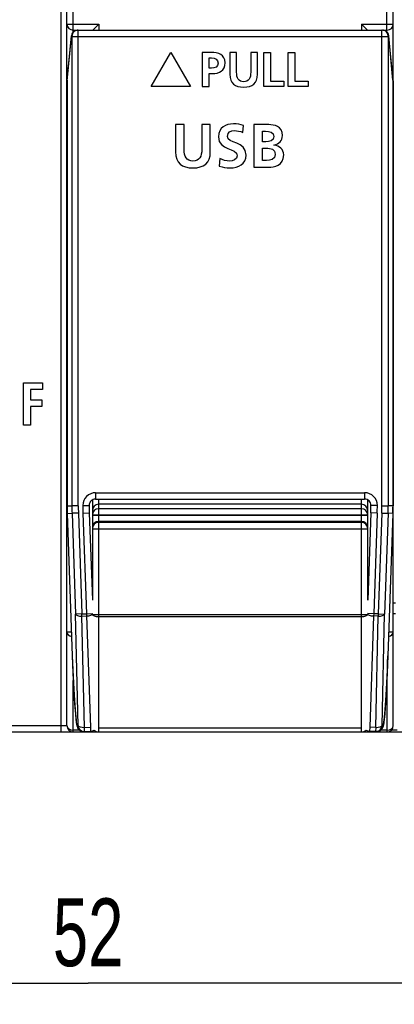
# Model space of a CAD drawing. Extents: x 0 to 240, y 0 to 169.
# Tile 2 of 26: x 31 to 48, y 0 to 47. Entities that reach past the tile are written whole.
import ezdxf

# ---------------------------------------------------------------- set-up
doc = ezdxf.new("R2010")
doc.units = 0
doc.header["$LTSCALE"] = 13.1923
doc.header["$MEASUREMENT"] = 0
doc.layers.get('0').update_dxf_attribs({"linetype": 'CONTINUOUS'})
doc.styles.add('TEXTSTYLE_2', font='txt', dxfattribs={"width": 0.7})
doc.dimstyles.new('DIMSTYLE_1', dxfattribs={"dimtxt": 3.2, "dimasz": 1.9, "dimexe": 1, "dimexo": 0.5, "dimgap": 0.8, "dimtad": 1, "dimdec": 3, "dimtxsty": 'TEXTSTYLE_2', "dimblk": 'OPEN', "dimblk1": 'OPEN', "dimblk2": 'OPEN', "dimcen": 0.09, "dimazin": 3, "dimtp": 0.001969, "dimtm": 0.001969, "dimtfac": 1, "dimtdec": 3, "dimtofl": 0, "dimtmove": 0, "dimatfit": 3, "dimtolj": 1})

# ---------------------------------------------------------------- blocks, each defined once
blk = doc.blocks.new('_OPEN')
at = {"color": 0, "linetype": 'BYBLOCK'}
for p, q in [((0, 0), (-1, 0.263)), ((-1, -0.263), (0, 0)), ((-1, 0), (0, 0))]:
    blk.add_line(p, q, dxfattribs=at)
blk = doc.blocks.new('*D3')
at = {"color": 2, "linetype": 'CONTINUOUS'}
for p, q in [((7.96, 12.694), (7.96, 1.833)), ((59.961, 12.694), (59.961, 1.833)), ((7.96, 1.833), (7.96, 0.033)), ((59.961, 1.833), (59.961, 0.033)), ((7.96, 1.033), (33.961, 1.033)), ((59.961, 1.033), (33.961, 1.033))]:
    blk.add_line(p, q, dxfattribs=at)
at = {"color": 2, "linetype": 'CONTINUOUS', "xscale": 1.9, "yscale": 1.9, "zscale": 1.9, "rotation": 180}
blk.add_blockref('_OPEN', (7.96, 1.033), dxfattribs=at)
at = {"color": 2, "linetype": 'CONTINUOUS', "xscale": 1.9, "yscale": 1.9, "zscale": 1.9}
blk.add_blockref('_OPEN', (59.961, 1.033), dxfattribs=at)
at = {"color": 2, "linetype": 'CONTINUOUS', "insert": (33.961, 5.033), "char_height": 3.2, "width": 4.48, "attachment_point": 2, "style": 'TEXTSTYLE_2'}
blk.add_mtext('52', dxfattribs=at)

msp = doc.modelspace()

# ---------------------------------------------------------------- linework, layer by layer
at = {"color": 7, "linetype": 'CONTINUOUS'}
for p, q in [((32.9602, 13.1936), (32.9602, 132.0955)), ((33.2603, 45.957), (33.2603, 132.3955)), ((48.0606, 45.957), (48.0606, 132.3955)), ((48.3607, 13.1936), (48.3607, 132.0955)), ((32.6708, 60.5879), (32.6708, 13.1936)), ((32.9602, 46.3243), (34.4606, 46.3243)), ((33.2603, 46.0425), (33.4391, 46.0425)), ((33.4718, 46.0442), (47.8491, 46.0442)), ((33.4946, 23.5725), (33.4946, 46.0442)), ((34.1784, 46.0425), (34.4606, 46.3243)), ((34.4606, 46.3243), (34.4606, 46.0442)), ((47.1425, 46.0425), (46.8607, 46.3243)), ((46.8607, 46.3243), (46.8607, 46.0442)), ((46.8607, 46.3243), (48.3607, 46.3243)), ((47.8264, 23.5725), (47.8264, 46.0442)), ((47.8822, 46.0425), (48.0606, 46.0425)), ((32.9712, 43.6502), (33.1721, 45.7441)), ((32.9723, 43.6791), (33.1735, 45.773)), ((33.1721, 45.7441), (48.1488, 45.7441)), ((33.1948, 45.7441), (33.1948, 23.5725)), ((48.1265, 45.7441), (48.1265, 23.5725)), ((48.3487, 43.6791), (48.1478, 45.773)), ((48.3497, 43.6502), (48.1488, 45.7441)), ((36.9313, 43.3802), (37.8591, 44.9877)), ((37.8591, 44.9877), (38.7869, 43.3802)), ((42.2501, 43.3795), (42.2501, 44.986)), ((42.2501, 44.986), (42.5722, 44.986)), ((42.5722, 44.986), (42.5722, 43.632)), ((43.4011, 43.3795), (43.4011, 44.986)), ((43.4011, 44.986), (43.7234, 44.986)), ((43.7234, 44.986), (43.7234, 43.632)), ((32.9764, 43.7204), (32.9602, 43.7204)), ((48.3607, 43.7204), (48.3445, 43.7204)), ((32.9723, 43.6791), (32.9709, 43.6502)), ((32.9709, 43.6502), (32.9709, 23.5684)), ((32.9712, 43.6502), (32.9712, 23.5684)), ((38.7869, 43.3802), (36.9313, 43.3802)), ((43.196, 43.3795), (42.2501, 43.3795)), ((42.5722, 43.632), (43.196, 43.632)), ((43.196, 43.632), (43.196, 43.3795)), ((44.3468, 43.3795), (43.4011, 43.3795)), ((43.7234, 43.632), (44.3468, 43.632)), ((44.3468, 43.632), (44.3468, 43.3795)), ((48.35, 43.6502), (48.3487, 43.6791)), ((48.3497, 43.6502), (48.3497, 23.5684)), ((48.35, 43.6502), (48.35, 23.5684)), ((30.9169, 27.3887), (30.9169, 29.3876)), ((30.9169, 29.3876), (31.8068, 29.3876)), ((31.8068, 29.3876), (31.8068, 29.0727)), ((31.238, 29.0727), (31.238, 28.58)), ((31.8068, 29.0727), (31.238, 29.0727)), ((31.238, 28.58), (31.7792, 28.58)), ((31.7792, 28.58), (31.7792, 28.2651)), ((31.238, 28.2651), (31.238, 27.3887)), ((31.7792, 28.2651), (31.238, 28.2651)), ((31.238, 27.3887), (30.9169, 27.3887)), ((34.3104, 24.194), (34.3104, 23.8936)), ((34.3104, 24.194), (47.0106, 24.194)), ((47.0106, 24.194), (47.0106, 23.8936)), ((34.1605, 23.8536), (34.1605, 19.1165)), ((34.3104, 23.8936), (47.0106, 23.8936)), ((34.4606, 12.8936), (34.4606, 23.8929)), ((46.8607, 12.8936), (46.8607, 23.8929)), ((47.1608, 19.1165), (47.1608, 23.8536)), ((32.9712, 23.5684), (33.1948, 23.5725)), ((33.4946, 23.5725), (33.1948, 23.5725)), ((33.7106, 23.5939), (33.7106, 23.5866)), ((33.7106, 23.5939), (34.0103, 23.5939)), ((33.7106, 23.5866), (34.0103, 23.5866)), ((34.0103, 23.5939), (34.0103, 23.5866)), ((46.8607, 23.65), (34.4606, 23.65)), ((46.8607, 23.4378), (34.4606, 23.4378)), ((47.3107, 23.5939), (47.3107, 23.5866)), ((47.6107, 23.5939), (47.3107, 23.5939)), ((47.6107, 23.5866), (47.3107, 23.5866)), ((47.6107, 23.5939), (47.6107, 23.5866)), ((47.8264, 23.5725), (48.1265, 23.5725)), ((48.3497, 23.5684), (48.1265, 23.5725)), ((32.9771, 23.2197), (33.2117, 16.4982)), ((32.9775, 23.2197), (33.2007, 23.2235)), ((32.9775, 23.2197), (33.2121, 16.4982)), ((33.5004, 23.2342), (33.2007, 23.2235)), ((33.2007, 23.2235), (33.3671, 18.4578)), ((33.5004, 23.2342), (33.6668, 18.4682)), ((33.7168, 23.2273), (34.0165, 23.2376)), ((33.7168, 23.2273), (33.8825, 18.4758)), ((34.0165, 23.2376), (34.1605, 19.1165)), ((34.1605, 23.1425), (47.1608, 23.1425)), ((34.1605, 23.1398), (47.1608, 23.1398)), ((46.8607, 22.8411), (34.4606, 22.8411)), ((46.8607, 22.7925), (34.4606, 22.7925)), ((47.3044, 23.2376), (47.1608, 19.1165)), ((47.6045, 23.2273), (47.3044, 23.2376)), ((47.6045, 23.2273), (47.4385, 18.4758)), ((47.8205, 23.2342), (47.6541, 18.4682)), ((47.8205, 23.2342), (48.1203, 23.2235)), ((48.1203, 23.2235), (47.9539, 18.4578)), ((48.3439, 23.2197), (48.1089, 16.4982)), ((48.3439, 23.2197), (48.1092, 16.4982)), ((48.3439, 23.2197), (48.1203, 23.2235)), ((34.1605, 22.4938), (47.1608, 22.4938)), ((48.3607, 18.9939), (48.4606, 18.9939)), ((33.6668, 18.4682), (33.3671, 18.4578)), ((33.4839, 13.2057), (33.3671, 18.4578)), ((33.6668, 18.4682), (33.8825, 18.4758)), ((33.6706, 18.3655), (33.6668, 18.4682)), ((33.6706, 18.3655), (33.8863, 18.3731)), ((33.7871, 13.1137), (33.6706, 18.3655)), ((33.8825, 18.4758), (34.1826, 18.4861)), ((33.8825, 18.4758), (33.8863, 18.3731)), ((33.8863, 18.3731), (34.0696, 13.1234)), ((34.1605, 18.4468), (47.1608, 18.4468)), ((34.4606, 18.3441), (46.8607, 18.3441)), ((47.4385, 18.4758), (47.1387, 18.4861)), ((47.4347, 18.3731), (47.2514, 13.1234)), ((47.4385, 18.4758), (47.4347, 18.3731)), ((47.6507, 18.3655), (47.4347, 18.3731)), ((47.6541, 18.4682), (47.4385, 18.4758)), ((47.5339, 13.1137), (47.6507, 18.3655)), ((47.6541, 18.4682), (47.6507, 18.3655)), ((47.6541, 18.4682), (47.9539, 18.4578)), ((47.837, 13.2057), (47.9539, 18.4578)), ((48.3607, 18.4937), (48.4606, 18.4937)), ((33.1731, 17.6089), (32.9602, 17.6089)), ((48.3607, 17.6089), (48.1478, 17.6089)), ((33.2117, 16.4982), (33.2434, 15.6941)), ((48.1092, 16.4982), (48.0775, 15.6941)), ((33.2434, 15.6941), (33.2761, 15.0103)), ((48.0775, 15.6941), (48.0448, 15.0103)), ((33.2603, 12.8936), (33.2603, 15.3241)), ((33.2761, 15.0103), (33.3075, 14.4615)), ((48.0448, 15.0103), (48.0134, 14.4615)), ((48.0606, 15.3241), (48.0606, 12.8936)), ((33.3075, 14.4615), (33.3357, 14.0439)), ((48.0134, 14.4615), (47.9852, 14.0439)), ((33.3357, 14.0439), (33.3598, 13.7421)), ((47.9852, 14.0439), (47.9611, 13.7421)), ((33.3598, 13.7421), (33.3836, 13.4968)), ((33.3836, 13.4968), (33.4029, 13.3376)), ((47.9377, 13.4968), (47.918, 13.3376)), ((47.9611, 13.7421), (47.9377, 13.4968)), ((7.9601, 13.1936), (32.9602, 13.1936)), ((33.4029, 13.3376), (33.4195, 13.2377)), ((33.4195, 13.2377), (33.4308, 13.1847)), ((33.4308, 13.1847), (33.4398, 13.1526)), ((33.4398, 13.1526), (33.4532, 13.1151)), ((33.4425, 13.2043), (33.4839, 13.2057)), ((33.4532, 13.1151), (33.4639, 13.0917)), ((33.4639, 13.0917), (33.4804, 13.0617)), ((33.4804, 13.0617), (33.4966, 13.0379)), ((33.4966, 13.0379), (33.5204, 13.0104)), ((33.7871, 13.1137), (34.0696, 13.1234)), ((33.7939, 12.9163), (33.7871, 13.1137)), ((34.0696, 13.1234), (34.0764, 12.9263)), ((34.4606, 13.091), (46.8607, 13.091)), ((47.2514, 13.1234), (47.2445, 12.9263)), ((47.5339, 13.1137), (47.2514, 13.1234)), ((47.5339, 13.1137), (47.527, 12.9163)), ((47.8243, 13.0379), (47.8009, 13.0104)), ((47.8405, 13.0617), (47.8243, 13.0379)), ((47.8787, 13.2043), (47.837, 13.2057)), ((47.8574, 13.0917), (47.8405, 13.0617)), ((47.8681, 13.1151), (47.8574, 13.0917)), ((47.8811, 13.1526), (47.8681, 13.1151)), ((47.8901, 13.1847), (47.8811, 13.1526)), ((47.9018, 13.2377), (47.8901, 13.1847)), ((47.918, 13.3376), (47.9018, 13.2377)), ((8.2599, 12.8936), (59.6608, 12.8936)), ((33.5514, 12.9814), (33.2603, 12.9814)), ((33.5204, 13.0104), (33.5535, 12.9801)), ((33.5535, 12.9801), (33.5745, 12.9649)), ((33.5745, 12.9649), (33.599, 12.9504)), ((33.599, 12.9504), (33.6331, 12.9349)), ((33.6331, 12.9349), (33.6702, 12.9232)), ((33.6702, 12.9232), (33.7112, 12.9163)), ((33.7112, 12.9163), (33.7526, 12.9149)), ((33.7526, 12.9149), (33.7939, 12.9163)), ((33.7939, 12.9163), (34.0764, 12.9263)), ((47.527, 12.9163), (47.2445, 12.9263)), ((47.5687, 12.9149), (47.527, 12.9163)), ((47.6097, 12.9163), (47.5687, 12.9149)), ((47.6507, 12.9232), (47.6097, 12.9163)), ((47.6879, 12.9349), (47.6507, 12.9232)), ((47.7224, 12.9504), (47.6879, 12.9349)), ((47.7465, 12.9649), (47.7224, 12.9504)), ((47.7675, 12.9801), (47.7465, 12.9649)), ((47.8009, 13.0104), (47.7675, 12.9801)), ((48.0606, 12.9814), (47.7695, 12.9814)), ((48.5485, 12.9814), (48.2729, 12.9814))]:
    msp.add_line(p, q, dxfattribs=at)
for centre, radius, start, end in [((33.4721, 45.7442), 0.3, 90.05965, 180.00775), ((33.4946, 45.7444), 0.2998, 90.0119, 180.0555), ((47.8264, 45.7441), 0.3001, 0.00633, 89.99367), ((47.8492, 45.7442), 0.3, 5.52231, 90.0139), ((47.849, 45.7444), 0.2998, 359.9445, 89.9881), ((33.3891, 43.6499), 0.4178, 175.98954, 179.95952), ((34.3105, 23.5941), 0.5999, 90.00911, 180.02458), ((47.0105, 23.5938), 0.6002, 0.00346, 89.99317), ((34.3101, 23.5938), 0.2998, 89.94451, 179.9881), ((47.0108, 23.5938), 0.2998, 0.01622, 90.05118), ((42.7784, 23.5686), 9.8075, 180.00159, 182.03888), ((42.6958, 23.5672), 9.7245, 179.9929, 182.04757), ((43.8396, 23.5766), 10.6448, 180.02205, 181.90076), ((43.4852, 23.5762), 9.9907, 180.02157, 181.96199), ((44.0709, 23.5859), 10.3604, 179.99606, 181.98373), ((43.7839, 23.5859), 9.7736, 179.996, 182.04241), ((37.4534, 23.5874), 9.8573, 357.96627, 359.99532), ((37.1683, 23.5863), 10.4424, 358.0297, 0.00176), ((38.6072, 23.5629), 9.2192, 357.95682, 0.05962), ((38.2996, 23.5728), 9.8269, 357.96313, 359.99825), ((37.6195, 23.5741), 10.7302, 358.10712, 359.96917), ((38.5364, 23.5677), 9.8137, 357.96798, 0.00399), ((33.2603, 13.1937), 0.3001, 180.00633, 269.99367), ((33.7418, 13.2142), 0.2995, 181.89102, 272.05932), ((33.7836, 13.216), 0.2999, 181.97423, 271.9761), ((47.5378, 13.2156), 0.2994, 267.93652, 358.11315), ((47.579, 13.2146), 0.2999, 268.01944, 358.03023), ((48.0606, 13.1936), 0.3001, 270.00171, 359.9983), ((34.066, 13.2254), 0.2992, 271.99891, 306.62938), ((46.8606, 13.1933), 0.2998, 270.01859, 316.032)]:
    msp.add_arc(centre, radius, start, end, dxfattribs=at)
for points in [[(32.9606, 46.3243), (32.9606, 46.1685), (33.0946, 46.0425), (33.2603, 46.0425)], [(33.4718, 46.0442), (33.3175, 46.0442), (33.1879, 45.9267), (33.1735, 45.773)], [(48.0606, 46.0425), (48.2264, 46.0425), (48.3607, 46.1685), (48.3607, 46.3243)], [(33.1735, 45.773), (33.1724, 45.7634), (33.1721, 45.7537), (33.1721, 45.7441)], [(48.1488, 45.7441), (48.1492, 45.7537), (48.1485, 45.7634), (48.1478, 45.773)], [(32.9606, 44.2841), (32.9606, 44.2262), (32.9795, 44.1697), (33.015, 44.1221)], [(48.3059, 44.1221), (48.3414, 44.1697), (48.3607, 44.2262), (48.3607, 44.2841)], [(48.3497, 43.6502), (48.35, 43.6598), (48.3497, 43.6694), (48.3487, 43.6791)], [(34.4606, 23.65), (34.2949, 23.65), (34.1605, 23.5181), (34.1605, 23.3548)], [(34.4606, 23.4378), (34.2949, 23.4378), (34.1605, 23.3055), (34.1605, 23.1425)], [(47.1608, 23.3548), (47.1608, 23.5181), (47.0264, 23.65), (46.8607, 23.65)], [(47.1608, 23.1425), (47.1608, 23.3055), (47.0264, 23.4378), (46.8607, 23.4378)], [(34.4606, 22.8411), (34.2949, 22.8411), (34.1605, 22.7071), (34.1605, 22.5424)], [(34.4606, 22.7925), (34.2949, 22.7925), (34.1605, 22.6588), (34.1605, 22.4938)], [(47.1608, 22.5424), (47.1608, 22.7071), (47.0264, 22.8411), (46.8607, 22.8411)], [(47.1608, 22.4938), (47.1608, 22.6588), (47.0264, 22.7925), (46.8607, 22.7925)], [(33.3671, 18.4578), (33.3743, 18.4027), (33.5087, 18.362), (33.6706, 18.3655)], [(33.8863, 18.3731), (34.0461, 18.3789), (34.1764, 18.4265), (34.1822, 18.4813)], [(34.1605, 18.4468), (34.1605, 18.39), (34.2949, 18.3441), (34.4606, 18.3441)], [(46.8607, 18.3441), (47.0264, 18.3441), (47.1608, 18.39), (47.1608, 18.4468)], [(47.1387, 18.4813), (47.1446, 18.4265), (47.2748, 18.3789), (47.4347, 18.3731)], [(47.6507, 18.3655), (47.8122, 18.362), (47.9466, 18.4027), (47.9539, 18.4578)], [(32.9606, 17.6089), (32.9606, 17.5139), (33.0505, 17.4301), (33.1803, 17.4046)], [(48.1409, 17.4046), (48.2708, 17.4301), (48.3607, 17.5139), (48.3607, 17.6089)], [(33.2121, 16.4982), (33.2758, 14.6768), (33.3788, 13.2019), (33.4425, 13.2043)], [(47.8787, 13.2043), (47.9421, 13.2019), (48.0455, 14.6768), (48.1089, 16.4982)], [(32.6708, 13.1936), (32.6708, 13.0279), (32.6756, 12.8936), (32.6812, 12.8936)], [(32.9606, 13.1936), (32.9606, 13.0765), (33.0946, 12.9814), (33.2603, 12.9814)], [(33.4839, 13.2057), (33.4911, 13.1506), (33.6251, 13.1096), (33.7871, 13.1137)], [(47.5339, 13.1137), (47.6958, 13.1096), (47.8298, 13.1506), (47.837, 13.2057)], [(48.0606, 12.9814), (48.2264, 12.9814), (48.3607, 13.0765), (48.3607, 13.1936)], [(34.2445, 12.9852), (34.3014, 12.9266), (34.3789, 12.8936), (34.4606, 12.8936)], [(47.0764, 12.9852), (47.1253, 12.949), (47.1839, 12.9284), (47.2445, 12.9263)]]:
    msp.add_open_spline(points, degree=3, dxfattribs=at)
for points, knots in [([(39.35, 44.986), (39.35, 44.986), (39.7567, 44.986), (39.7567, 44.986), (40.1067, 44.986), (40.4266, 44.8843), (40.4266, 44.5002), (40.4266, 44.1247), (40.1525, 43.9896), (39.8078, 43.9896), (39.8078, 43.9896), (39.6718, 43.9896), (39.6718, 43.9896), (39.6718, 43.9896), (39.6718, 43.3795), (39.6718, 43.3795), (39.6718, 43.3795), (39.35, 43.3795), (39.35, 43.3795), (39.35, 43.3795), (39.35, 44.986), (39.35, 44.986)], [0, 0, 0, 0, 1, 1, 1, 2, 2, 2, 3, 3, 3, 4, 4, 4, 5, 5, 5, 6, 6, 6, 7, 7, 7, 7]), ([(39.6718, 44.2432), (39.6718, 44.2432), (39.7844, 44.2432), (39.7844, 44.2432), (39.9456, 44.2432), (40.0903, 44.2956), (40.0903, 44.4809), (40.0903, 44.6673), (39.9498, 44.7327), (39.7844, 44.7327), (39.7844, 44.7327), (39.6718, 44.7327), (39.6718, 44.7327), (39.6718, 44.7327), (39.6718, 44.2432), (39.6718, 44.2432)], [0, 0, 0, 0, 1, 1, 1, 2, 2, 2, 3, 3, 3, 4, 4, 4, 5, 5, 5, 5]), ([(40.6453, 44.986), (40.6453, 44.986), (40.9678, 44.986), (40.9678, 44.986), (40.9678, 44.986), (40.9678, 44.0585), (40.9678, 44.0585), (40.9678, 43.7853), (41.055, 43.6058), (41.3018, 43.6058), (41.5478, 43.6058), (41.6351, 43.7853), (41.6351, 44.0585), (41.6351, 44.0585), (41.6351, 44.986), (41.6351, 44.986), (41.6351, 44.986), (41.9573, 44.986), (41.9573, 44.986), (41.9573, 44.986), (41.9573, 43.9593), (41.9573, 43.9593), (41.9573, 43.5293), (41.7135, 43.3526), (41.3018, 43.3526), (40.8894, 43.3526), (40.6453, 43.5293), (40.6453, 43.9593), (40.6453, 43.9593), (40.6453, 44.986), (40.6453, 44.986)], [0, 0, 0, 0, 1, 1, 1, 2, 2, 2, 3, 3, 3, 4, 4, 4, 5, 5, 5, 6, 6, 6, 7, 7, 7, 8, 8, 8, 9, 9, 9, 10, 10, 10, 10]), ([(38.0869, 41.579), (38.0869, 41.579), (38.4898, 41.579), (38.4898, 41.579), (38.4898, 41.579), (38.4898, 40.4191), (38.4898, 40.4191), (38.4898, 40.077), (38.5994, 39.8523), (38.9074, 39.8523), (39.2154, 39.8523), (39.3248, 40.077), (39.3248, 40.4191), (39.3248, 40.4191), (39.3248, 41.579), (39.3248, 41.579), (39.3248, 41.579), (39.7277, 41.579), (39.7277, 41.579), (39.7277, 41.579), (39.7277, 40.295), (39.7277, 40.295), (39.7277, 39.7572), (39.4229, 39.5347), (38.9074, 39.5347), (38.3922, 39.5347), (38.0869, 39.7572), (38.0869, 40.295), (38.0869, 40.295), (38.0869, 41.579), (38.0869, 41.579)], [0, 0, 0, 0, 1, 1, 1, 2, 2, 2, 3, 3, 3, 4, 4, 4, 5, 5, 5, 6, 6, 6, 7, 7, 7, 8, 8, 8, 9, 9, 9, 10, 10, 10, 10]), ([(41.2589, 41.2107), (41.1324, 41.2652), (40.9912, 41.2969), (40.8503, 41.2969), (40.7119, 41.2969), (40.5337, 41.237), (40.5337, 41.0178), (40.5337, 40.6692), (41.4141, 40.8163), (41.4141, 40.1428), (41.4141, 39.7018), (41.0663, 39.5347), (40.6604, 39.5347), (40.442, 39.5347), (40.3435, 39.5647), (40.1454, 39.6129), (40.1454, 39.6129), (40.1826, 39.9753), (40.1826, 39.9753), (40.3207, 39.9006), (40.4792, 39.8523), (40.6372, 39.8523), (40.7898, 39.8523), (40.9943, 39.9295), (40.9943, 40.1107), (40.9943, 40.4935), (40.1137, 40.336), (40.1137, 41.0009), (40.1137, 41.4492), (40.4616, 41.6142), (40.8158, 41.6142), (40.9884, 41.6142), (41.15, 41.5908), (41.2964, 41.5418), (41.2964, 41.5418), (41.2589, 41.2107), (41.2589, 41.2107)], [0, 0, 0, 0, 1, 1, 1, 2, 2, 2, 3, 3, 3, 4, 4, 4, 5, 5, 5, 6, 6, 6, 7, 7, 7, 8, 8, 8, 9, 9, 9, 10, 10, 10, 11, 11, 11, 12, 12, 12, 12]), ([(41.7798, 41.579), (41.7798, 41.579), (42.4824, 41.579), (42.4824, 41.579), (42.7413, 41.579), (43.1301, 41.5043), (43.1301, 41.0636), (43.1301, 40.8253), (42.9689, 40.6575), (42.7296, 40.6144), (42.7296, 40.6144), (42.7296, 40.6092), (42.7296, 40.6092), (43.0037, 40.583), (43.1912, 40.3987), (43.1912, 40.1514), (43.1912, 39.6442), (42.7358, 39.5698), (42.4824, 39.5698), (42.4824, 39.5698), (41.7798, 39.5698), (41.7798, 39.5698), (41.7798, 39.5698), (41.7798, 41.579), (41.7798, 41.579)], [0, 0, 0, 0, 1, 1, 1, 2, 2, 2, 3, 3, 3, 4, 4, 4, 5, 5, 5, 6, 6, 6, 7, 7, 7, 8, 8, 8, 8]), ([(42.183, 40.7677), (42.183, 40.7677), (42.347, 40.7677), (42.347, 40.7677), (42.517, 40.7677), (42.7272, 40.8053), (42.7272, 41.0116), (42.7272, 41.2452), (42.5227, 41.2621), (42.3382, 41.2621), (42.3382, 41.2621), (42.183, 41.2621), (42.183, 41.2621), (42.183, 41.2621), (42.183, 40.7677), (42.183, 40.7677)], [0, 0, 0, 0, 1, 1, 1, 2, 2, 2, 3, 3, 3, 4, 4, 4, 5, 5, 5, 5]), ([(42.183, 39.8861), (42.183, 39.8861), (42.3734, 39.8861), (42.3734, 39.8861), (42.5601, 39.8861), (42.7877, 39.9323), (42.7877, 40.1662), (42.7877, 40.4277), (42.5746, 40.468), (42.3734, 40.468), (42.3734, 40.468), (42.183, 40.468), (42.183, 40.468), (42.183, 40.468), (42.183, 39.8861), (42.183, 39.8861)], [0, 0, 0, 0, 1, 1, 1, 2, 2, 2, 3, 3, 3, 4, 4, 4, 5, 5, 5, 5])]:
    msp.add_open_spline(points, degree=3, knots=knots, dxfattribs=at)

# ---------------------------------------------------------------- dimensions: what is measured, and where the dimension line sits
at = {"color": 2, "linetype": 'CONTINUOUS'}
dim = msp.add_linear_dim(base=(59.9609, 1.0328), p1=(7.9601, 13.1936), p2=(59.9609, 13.1936), text='52', dimstyle='DIMSTYLE_1', dxfattribs=at)
dim.commit()
dim.dimension.update_dxf_attribs({"geometry": '*D3', "text_midpoint": (33.9605, 1.0328), "dimtype": 160})

doc.saveas('drawing.dxf')
